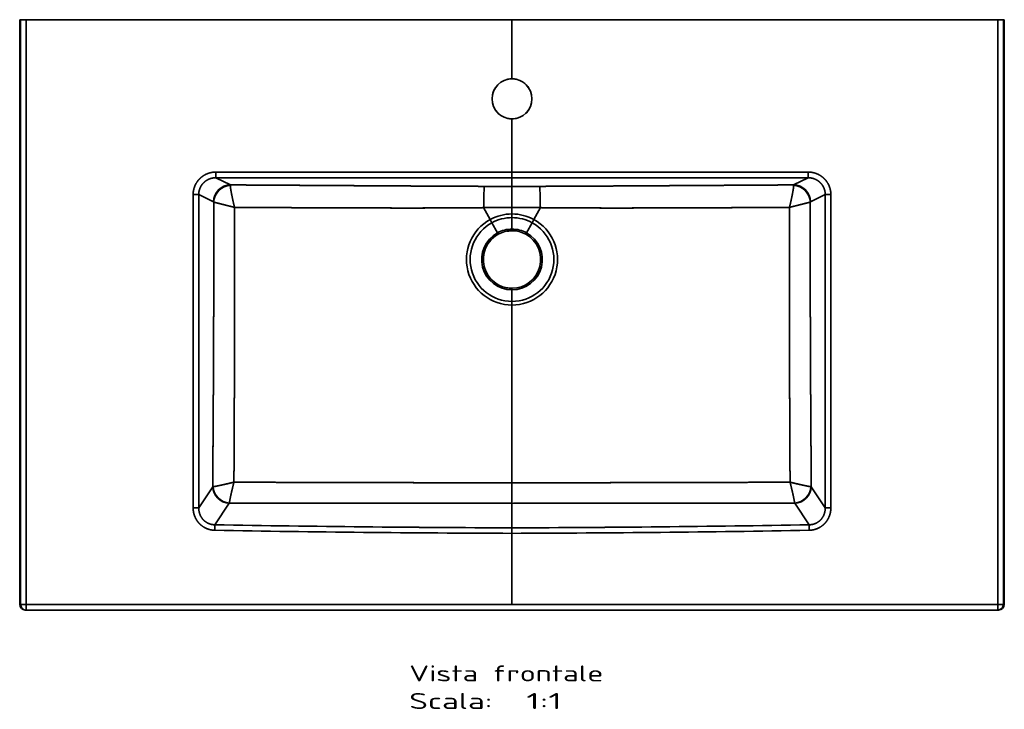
# Model space of a CAD drawing. Extents: x 164 to 1467, y 53 to 1221.
# Tile 1 of 3: x 164 to 1026, y 53 to 657. Entities that reach past the tile are written whole.
import ezdxf
from ezdxf.enums import TextEntityAlignment as Align

# ---------------------------------------------------------------- set-up
doc = ezdxf.new("R2010")
doc.units = 0
doc.layers.get('0').update_dxf_attribs({"lineweight": 13})
doc.styles.get("Standard").update_dxf_attribs({"font": 'isocp.shx'})

# ---------------------------------------------------------------- blocks, each defined once
blk = doc.blocks.new('BLOCK43')
at = {"color": 7, "lineweight": 13}
for s, p, p2 in [('Vista frontale', (-90, -579.43), (80.02, -579.43)), ('Scala:', (-90, -603.61), (-17.14, -603.61)), ('  1:1', (-17.14, -603.61), (43.59, -603.61))]:
    blk.add_text(s, height=14, dxfattribs=at).set_placement(p, p2, align=Align.FIT)
blk = doc.blocks.new('BLOCK45')
at = {"color": 7, "lineweight": 35, "ltscale": 0.019996}
for p, q in [((-431.05, 0), (-430.25, 0)), ((-430.25, 0), (-431.05, 0)), ((431.05, 0), (430.25, 0)), ((431.05, 0), (430.25, 0)), ((-431.05, -512), (-430.25, -512)), ((-430.25, -512), (-431.05, -512)), ((431.05, -512), (430.25, -512)), ((431.05, -512), (430.25, -512))]:
    blk.add_line(p, q, dxfattribs=at)
at = {"color": 7, "lineweight": 35}
for p, q in [((-431.05, 0), (-431.05, -512)), ((-431.05, 0), (-431.05, -512)), ((-430.25, 0), (-430.25, -512)), ((-430.25, 0), (-430.25, -512)), ((-425.26, -512), (-425.26, 0)), ((-425.26, 0), (0, 0)), ((-425.26, -512), (-425.26, 0)), ((0, 0), (-425.26, 0)), ((-417.26, 0), (-379.26, 0)), ((-379.26, 0), (-259.72, 0)), ((-259.72, 0), (-224.72, 0)), ((-174.72, 0), (-224.72, 0)), ((-24.17, 0), (-174.72, 0)), ((425.26, 0), (0, 0)), ((0, 0), (0, -51.81)), ((0, 0), (0, -51.81)), ((425.26, 0), (0, 0)), ((24.17, 0), (174.72, 0)), ((174.72, 0), (224.72, 0)), ((259.72, 0), (224.72, 0)), ((379.26, 0), (259.72, 0)), ((417.26, 0), (379.26, 0)), ((425.26, -512), (425.26, 0)), ((425.26, 0), (425.26, -512)), ((430.25, -512), (430.25, 0)), ((430.25, 0), (430.25, -512)), ((431.05, 0), (431.05, -512)), ((431.05, 0), (431.05, -512)), ((-24.17, 0), (0, 0)), ((0, 0), (24.17, 0)), ((0, -86.81), (0, -133.42)), ((0, -86.81), (0, -133.42)), ((0, -133.42), (-259.19, -133.42)), ((0, -133.42), (-259.19, -133.42)), ((0, -133.42), (259.19, -133.42)), ((259.19, -133.42), (0, -133.42)), ((0, -138.4), (-259.19, -138.4)), ((-259.19, -138.4), (0, -138.4)), ((0, -138.4), (259.19, -138.4)), ((0, -138.4), (259.19, -138.4)), ((-279.2, -153.19), (-279.2, -427.34)), ((-279.2, -153.19), (-279.2, -427.34)), ((-274.27, -153.19), (-274.27, -427.34)), ((-274.27, -427.34), (-274.27, -153.19)), ((274.27, -153.19), (274.27, -427.34)), ((274.27, -153.19), (274.27, -427.34)), ((279.2, -153.19), (279.2, -427.34)), ((279.2, -427.34), (279.2, -153.19)), ((0, -405.63), (0, -249.88)), ((0, -405.63), (0, -249.88)), ((-262.07, -409), (-274.27, -427.34)), ((-262.07, -409), (-274.27, -427.34)), ((262.07, -409), (274.27, -427.34)), ((262.07, -409), (274.27, -427.34)), ((-260.05, -442.28), (-247.54, -423.49)), ((-247.54, -423.49), (-260.05, -442.28)), ((0, -423.5), (0, -444.94)), ((0, -423.5), (0, -444.94)), ((260.05, -442.28), (247.54, -423.49)), ((247.54, -423.49), (260.05, -442.28)), ((0, -449.77), (0, -512)), ((0, -449.77), (0, -512)), ((0, -512), (-425.26, -512)), ((0, -512), (-425.26, -512)), ((-425.26, -517), (425.26, -517)), ((-425.26, -517), (425.26, -517)), ((0, -512), (425.26, -512)), ((425.26, -512), (0, -512))]:
    blk.add_line(p, q, dxfattribs=at)
at = {"color": 7, "lineweight": 35, "ltscale": 0.325}
for p, q in [((-418.05, 0), (-431.05, 0)), ((418.05, 0), (431.05, 0))]:
    blk.add_line(p, q, dxfattribs=at)
at = {"color": 7, "lineweight": 35, "ltscale": 0.124829}
for p, q in [((-430.25, 0), (-425.26, 0)), ((-425.26, 0), (-430.25, 0)), ((425.26, 0), (430.25, 0)), ((430.25, 0), (425.26, 0)), ((-425.26, -512), (-430.25, -512)), ((-425.26, -512), (-430.25, -512)), ((430.25, -512), (425.26, -512)), ((430.25, -512), (425.26, -512))]:
    blk.add_line(p, q, dxfattribs=at)
at = {"color": 7, "lineweight": 35, "ltscale": 0.019685}
for p, q in [((-417.26, 0), (-418.05, 0)), ((417.26, 0), (418.05, 0))]:
    blk.add_line(p, q, dxfattribs=at)
at = {"color": 7, "lineweight": 35, "ltscale": 0.124524}
for p, q in [((-259.19, -138.4), (-259.19, -133.42)), ((-259.19, -138.4), (-259.19, -133.42)), ((0, -138.4), (0, -133.42)), ((0, -133.42), (0, -138.4)), ((259.19, -138.4), (259.19, -133.42)), ((259.19, -133.42), (259.19, -138.4))]:
    blk.add_line(p, q, dxfattribs=at)
at = {"color": 7, "lineweight": 35, "ltscale": 0.352388}
for p, q in [((-246.57, -144.66), (-259.19, -138.4)), ((-259.19, -138.4), (-246.57, -144.66)), ((246.57, -144.66), (259.19, -138.4)), ((246.57, -144.66), (259.19, -138.4))]:
    blk.add_line(p, q, dxfattribs=at)
at = {"color": 7, "lineweight": 35, "ltscale": 0.189454}
blk.add_line((0, -145.98), (0, -138.4), dxfattribs=at)
blk.add_line((0, -145.98), (0, -138.4), dxfattribs=at)
at = {"color": 7, "lineweight": 35, "ltscale": 0.461872}
for p, q in [((0, -145.98), (0, -164.45)), ((0, -164.45), (0, -145.98))]:
    blk.add_line(p, q, dxfattribs=at)
at = {"color": 7, "lineweight": 35, "ltscale": 0.00229}
blk.add_line((181.7, -145.07), (181.8, -145.07), dxfattribs=at)
at = {"color": 7, "lineweight": 35, "ltscale": 0.123101}
for p, q in [((-274.27, -153.19), (-279.2, -153.19)), ((-279.2, -153.19), (-274.27, -153.19)), ((274.27, -153.19), (279.2, -153.19)), ((274.27, -153.19), (279.2, -153.19)), ((-274.27, -427.34), (-279.2, -427.34)), ((-274.27, -427.34), (-279.2, -427.34)), ((274.27, -427.34), (279.2, -427.34)), ((279.2, -427.34), (274.27, -427.34))]:
    blk.add_line(p, q, dxfattribs=at)
at = {"color": 7, "lineweight": 35, "ltscale": 0.3609}
for p, q in [((-261.34, -159.61), (-274.27, -153.19)), ((-261.34, -159.61), (-274.27, -153.19)), ((261.34, -159.61), (274.27, -153.19)), ((274.27, -153.19), (261.34, -159.61))]:
    blk.add_line(p, q, dxfattribs=at)
at = {"color": 7, "lineweight": 35, "ltscale": 0.29652}
for p, q in [((-19.12, -175), (-24.81, -164.59)), ((-24.81, -164.59), (-19.12, -175)), ((24.81, -164.59), (19.12, -175)), ((19.12, -175), (24.81, -164.59))]:
    blk.add_line(p, q, dxfattribs=at)
at = {"color": 7, "lineweight": 35, "ltscale": 0.141611}
blk.add_line((0, -170.12), (0, -164.45), dxfattribs=at)
blk.add_line((0, -170.12), (0, -164.45), dxfattribs=at)
at = {"color": 7, "lineweight": 35, "ltscale": 0.080146}
for p, q in [((0, -170.12), (0, -173.32)), ((0, -170.12), (0, -173.32)), ((-19.12, -175), (-17.58, -177.81)), ((-17.58, -177.81), (-19.12, -175)), ((19.12, -175), (17.58, -177.81)), ((17.58, -177.81), (19.12, -175)), ((0, -246.68), (0, -249.88)), ((0, -246.68), (0, -249.88))]:
    blk.add_line(p, q, dxfattribs=at)
at = {"color": 7, "lineweight": 35, "ltscale": 0.251763}
for p, q in [((-12.76, -186.65), (-17.58, -177.81)), ((-17.58, -177.81), (-12.76, -186.65)), ((0, -183.39), (0, -173.32)), ((0, -183.39), (0, -173.32)), ((17.58, -177.81), (12.76, -186.65)), ((12.76, -186.65), (17.58, -177.81)), ((0, -246.68), (0, -236.61)), ((0, -246.68), (0, -236.61))]:
    blk.add_line(p, q, dxfattribs=at)
at = {"color": 7, "lineweight": 35, "ltscale": 0.035798}
for p, q in [((-12.76, -186.65), (-12.07, -187.91)), ((-12.07, -187.91), (-12.76, -186.65)), ((0, -183.39), (0, -184.82)), ((0, -183.39), (0, -184.82)), ((12.76, -186.65), (12.07, -187.91)), ((12.07, -187.91), (12.76, -186.65)), ((0, -235.17), (0, -236.61)), ((0, -235.17), (0, -236.61))]:
    blk.add_line(p, q, dxfattribs=at)
at = {"color": 7, "lineweight": 35, "ltscale": 0.446739}
blk.add_line((0, -423.5), (0, -405.63), dxfattribs=at)
blk.add_line((0, -423.5), (0, -405.63), dxfattribs=at)
at = {"color": 7, "lineweight": 35, "ltscale": 0.001723}
blk.add_line((-107.18, -423.4), (-107.24, -423.4), dxfattribs=at)
at = {"color": 7, "lineweight": 35, "ltscale": 0.001365}
blk.add_line((-107.18, -423.4), (-107.23, -423.4), dxfattribs=at)
at = {"color": 7, "lineweight": 35, "ltscale": 0.001807}
blk.add_line((107.16, -423.4), (107.23, -423.4), dxfattribs=at)
at = {"color": 7, "lineweight": 35, "ltscale": 0.000915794}
blk.add_line((107.2, -423.4), (107.24, -423.4), dxfattribs=at)
at = {"color": 7, "lineweight": 35, "ltscale": 0.001288}
blk.add_line((107.2, -423.4), (107.25, -423.4), dxfattribs=at)
at = {"color": 7, "lineweight": 35, "ltscale": 0.120741}
for p, q in [((-260.05, -442.28), (-260.14, -447.11)), ((-260.05, -442.28), (-260.14, -447.11)), ((0, -444.94), (0, -449.77)), ((0, -444.94), (0, -449.77)), ((260.05, -442.28), (260.14, -447.11)), ((260.05, -442.28), (260.14, -447.11))]:
    blk.add_line(p, q, dxfattribs=at)
at = {"color": 7, "lineweight": 35, "ltscale": 0.000115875}
blk.add_line((-426.05, -517), (-426.04, -517), dxfattribs=at)
blk.add_line((-426.05, -517), (-426.04, -517), dxfattribs=at)
at = {"color": 7, "lineweight": 35, "ltscale": 0.019653}
for p, q in [((-426.04, -517), (-425.26, -517)), ((-426.04, -517), (-425.26, -517)), ((425.26, -517), (426.04, -517)), ((425.26, -517), (426.04, -517))]:
    blk.add_line(p, q, dxfattribs=at)
at = {"color": 7, "lineweight": 35, "ltscale": 0.000255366}
blk.add_line((-425.27, -517), (-425.26, -517), dxfattribs=at)
at = {"color": 7, "lineweight": 35, "ltscale": 0.125}
for p, q in [((-425.26, -517), (-425.26, -512)), ((-425.26, -517), (-425.26, -512)), ((425.26, -512), (425.26, -517)), ((425.26, -512), (425.26, -517))]:
    blk.add_line(p, q, dxfattribs=at)
at = {"color": 7, "lineweight": 35, "ltscale": 0.000285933}
blk.add_line((425.27, -517), (425.26, -517), dxfattribs=at)
at = {"color": 7, "lineweight": 35, "ltscale": 0.000115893}
blk.add_line((426.04, -517), (426.05, -517), dxfattribs=at)
at = {"color": 7, "lineweight": 35, "ltscale": 0.000115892}
blk.add_line((426.05, -517), (426.04, -517), dxfattribs=at)
at = {"color": 7, "lineweight": 35}
for centre, radius, start, end in [((0, -69.31), 17.5, 90, 270), ((0, -69.31), 17.5, 90.00001, 269.99999), ((0.02, -69.32), 17.52, 128.51126, 163.07135), ((0.01, -69.36), 17.55, 90.08574, 102.95961), ((0, -69.31), 17.5, 270, 450), ((0, -69.31), 17.5, 270.00014, 89.99986), ((0, -69.34), 17.53, 77.85451, 89.89153), ((-0.01, -69.32), 17.51, 22.10247, 54.03843), ((0.01, -69.3), 17.51, 200.0548, 235.4224), ((-0.01, -69.3), 17.52, 312.84695, 348.32906), ((0, -69.28), 17.53, 270.01297, 288.53753), ((0, -69.28), 17.53, 257.81017, 269.98885), ((-237.57, -145.41), 9.03, 175.24544, 178.16962), ((-237.57, -145.41), 9.03, 175.2454, 178.16944), ((0.74, 7617.56), 7763.54, 269.816567, 269.994522), ((0.75, 7619.12), 7765.1, 269.816581, 269.9945), ((-0.74, 7618.05), 7764.03, 270.005492, 270.183436), ((-0.75, 7619.12), 7765.1, 270.0055, 270.183419), ((237.57, -145.41), 9.03, 1.83038, 4.75456), ((237.57, -145.41), 9.03, 1.83056, 4.7546), ((-261.53, -159.94), 0.383, 34.47832, 60.52975), ((-261.53, -159.94), 0.382, 34.4695, 60.53786), ((261.53, -159.94), 0.383, 119.47025, 145.52168), ((261.53, -159.94), 0.382, 119.46214, 145.5305), ((0, -210), 39.88, 90, 118.64789), ((0, -210), 39.88, 90, 118.64789), ((0, -210), 39.88, 61.35211, 90), ((0, -210), 39.88, 61.35211, 90), ((0, -210), 39.88, 118.64789, 270), ((0, -210), 39.88, 118.64789, 270), ((0, -210), 36.68, 118.64789, 270), ((0, -210), 36.68, 118.64789, 270), ((0, -210), 36.68, 90, 118.64789), ((0, -210), 36.68, 90, 118.64789), ((0, -210), 36.68, 61.35211, 90), ((0, -210), 36.68, 61.35211, 90), ((0, -210), 39.88, 270, 61.35211), ((0, -210), 39.88, 270, 61.35211), ((0, -210), 36.68, 270, 61.35211), ((0, -210), 36.68, 270, 61.35211), ((0, -210), 26.61, 118.64789, 270), ((0, -210), 26.61, 118.64789, 270), ((0, -210), 25.18, 118.64789, 270), ((0, -210), 25.17, 118.64789, 270), ((0.01, -210.01), 25.18, 119.81054, 140.29854), ((0, -210), 26.61, 90, 118.64789), ((0, -210), 26.61, 90, 118.64789), ((0, -210), 25.18, 90, 118.64789), ((0, -210), 25.18, 90, 118.64789), ((0, -210.03), 25.2, 90.40145, 99.55434), ((0, -210), 26.61, 61.35211, 90), ((0, -210), 26.61, 61.35211, 90), ((0, -210), 25.18, 61.35211, 90), ((0, -210), 25.18, 61.35211, 90), ((0, -210), 26.61, 270, 61.35211), ((0, -210), 26.61, 270, 61.35211), ((0, -210), 25.17, 270.00001, 61.35203), ((0, -210), 25.17, 270, 61.35211), ((0, -210), 25.18, 270, 421.35211), ((0, -210), 25.18, 159.29153, 181.47419), ((0.01, -209.99), 25.19, 209.40703, 237.52487), ((0, -209.95), 25.22, 258.86799, 269.99), ((-261.08, -414.83), 5.91, 96.4617, 99.64544), ((-261.08, -414.83), 5.91, 96.46143, 99.6452), ((261.08, -414.83), 5.91, 80.35456, 83.5383), ((261.08, -414.83), 5.91, 80.3548, 83.53857), ((-246.95, -423.89), 0.712, 135.4918, 145.95682), ((-246.95, -423.89), 0.712, 135.49086, 145.95757), ((246.95, -423.89), 0.712, 34.04318, 44.5082), ((246.95, -423.89), 0.712, 34.04243, 44.50914), ((50.01, 17161.47), 17611.31, 268.990918, 269.837297), ((50.01, 17161.41), 17611.25, 268.990917, 269.837298), ((50, 17160.51), 17605.52, 268.99089, 269.83727), ((50.01, 17161.4), 17606.4, 268.990916, 269.837254), ((-50, 17160.51), 17605.52, 270.16273, 271.00911), ((-50.01, 17161.4), 17606.4, 270.162746, 271.009084), ((-50.01, 17161.41), 17611.25, 270.162702, 271.009083), ((-50.01, 17161.24), 17611.08, 270.1627, 271.00909), ((-426.05, -512), 5, 180.04537, 269.99234), ((-426.04, -512), 5, 180.0528, 269.98276), ((-425.25, -512), 5, 179.95473, 269.95474), ((425.25, -512), 5, 270.04904, 0.04172), ((426.05, -512), 5, 270.00767, 359.95462), ((426.04, -512), 5, 270.01728, 359.94722)]:
    blk.add_arc(centre, radius, start, end, dxfattribs=at)
for centre, major_axis, ratio, start_param, end_param in [((-246.57, -159.61), (6.67, 13.44), 0.981173, 0.468192, 2.023854), ((-246.44, -159.72), (11.98, 9.03), 0.959688, 0.955151, 2.475876), ((-246.44, -159.72), (11.98, 9.03), 0.959686, 0.955145, 2.475868), ((-24.11, -165.86), (-0.06, -20), 0.035, 3.228916, 4.648851), ((-24.11, -165.86), (-0.06, -20), 0.035, 3.228916, 4.648851), ((24.11, -165.86), (0.06, -20), 0.035, 1.634335, 3.05427), ((24.11, -165.86), (0.06, -20), 0.035, 1.634334, 3.054269), ((246.57, -159.61), (6.67, -13.44), 0.981173, 1.117739, 2.6734), ((246.44, -159.72), (11.98, -9.03), 0.959688, 0.665716, 2.186441), ((246.44, -159.72), (11.98, -9.03), 0.959686, 0.665725, 2.186447), ((-247.3, -409), (12.49, -8.31), 0.95291, 3.751085, 5.260777), ((-247.3, -409), (12.49, -8.31), 0.95291, 3.751072, 5.260764), ((-247.21, -408.9), (10.77, -10.44), 0.938706, 3.947055, 5.434054), ((-247.21, -408.9), (10.77, -10.44), 0.938703, 3.947057, 5.434052), ((247.21, -408.9), (10.77, 10.44), 0.938706, 3.990724, 5.477723), ((247.21, -408.9), (10.77, 10.44), 0.938703, 3.990726, 5.477721), ((247.3, -409), (12.49, 8.31), 0.95291, 4.164001, 5.673693), ((247.3, -409), (12.49, 8.31), 0.95291, 4.164014, 5.673706), ((-425.26, -512), (0, 5), 0.99863, 1.570796, 3.141593), ((425.26, -512), (0, -5), 0.99863, 0, 1.570796)]:
    blk.add_ellipse(centre, major_axis=major_axis, ratio=ratio, start_param=start_param, end_param=end_param, dxfattribs=at)
for points, knots in [([(-259.19, -133.42), (-261.18, -133.42), (-263.16, -133.66), (-265.11, -134.14), (-268.82, -135.56), (-272.08, -137.84), (-273.54, -139.17), (-276.12, -142.16), (-277.88, -145.7), (-278.53, -147.56), (-279.02, -149.83), (-279.17, -152.13), (-279.19, -152.49), (-279.2, -152.84), (-279.2, -153.19)], [0, 0, 0, 0, 0, 0, 14.067126, 14.067126, 14.067126, 27.967569, 27.967569, 27.967569, 41.814015, 41.814015, 41.814015, 44.313978, 44.313978, 44.313978, 44.313978, 44.313978, 44.313978]), ([(-259.19, -133.42), (-260.97, -133.42), (-262.74, -133.61), (-264.48, -133.99), (-267.84, -135.13), (-270.87, -136.97), (-272.27, -138.04), (-274.8, -140.48), (-276.74, -143.41), (-277.53, -144.98), (-278.5, -147.55), (-279.01, -150.23), (-279.13, -151.21), (-279.2, -152.2), (-279.2, -153.19)], [0, 0, 0, 0, 0, 0, 11.736826, 11.736826, 11.736826, 23.328416, 23.328416, 23.328416, 34.839838, 34.839838, 34.839838, 41.378122, 41.378122, 41.378122, 41.378122, 41.378122, 41.378122]), ([(259.19, -133.42), (261.18, -133.42), (263.16, -133.66), (265.11, -134.14), (268.82, -135.56), (272.08, -137.84), (273.54, -139.17), (276.12, -142.16), (277.88, -145.7), (278.53, -147.56), (279.02, -149.83), (279.17, -152.13), (279.19, -152.49), (279.2, -152.84), (279.2, -153.19)], [0, 0, 0, 0, 0, 0, 14.067388, 14.067388, 14.067388, 27.967848, 27.967848, 27.967848, 41.81418, 41.81418, 41.81418, 44.313855, 44.313855, 44.313855, 44.313855, 44.313855, 44.313855]), ([(259.19, -133.42), (260.97, -133.42), (262.74, -133.61), (264.48, -133.99), (267.84, -135.13), (270.87, -136.97), (272.27, -138.04), (274.8, -140.48), (276.74, -143.41), (277.53, -144.98), (278.5, -147.55), (279.01, -150.23), (279.13, -151.21), (279.2, -152.2), (279.2, -153.19)], [0, 0, 0, 0, 0, 0, 11.736826, 11.736826, 11.736826, 23.328416, 23.328416, 23.328416, 34.839838, 34.839838, 34.839838, 41.378122, 41.378122, 41.378122, 41.378122, 41.378122, 41.378122]), ([(-259.19, -138.4), (-260.74, -138.39), (-262.28, -138.57), (-263.79, -138.95), (-266.66, -140.06), (-269.16, -141.86), (-270.27, -142.9), (-272.3, -145.36), (-273.6, -148.27), (-274.06, -149.88), (-274.28, -151.54), (-274.27, -153.19)], [0, 0, 0, 0, 0, 0, 11.74934, 11.74934, 11.74934, 23.277064, 23.277064, 23.277064, 35.893076, 35.893076, 35.893076, 35.893076, 35.893076, 35.893076]), ([(-274.27, -153.19), (-274.28, -151.44), (-274.03, -149.68), (-273.52, -147.98), (-271.93, -144.66), (-269.41, -141.98), (-267.89, -140.82), (-265.26, -139.4), (-262.39, -138.66), (-261.33, -138.48), (-260.26, -138.39), (-259.19, -138.4)], [0, 0, 0, 0, 0, 0, 15.253292, 15.253292, 15.253292, 31.655881, 31.655881, 31.655881, 40.951696, 40.951696, 40.951696, 40.951696, 40.951696, 40.951696]), ([(-246.57, -144.66), (-247.95, -144.69), (-249.33, -144.87), (-250.68, -145.22), (-253.41, -146.27), (-255.82, -147.95), (-256.96, -148.98), (-258.97, -151.32), (-260.34, -154.09), (-260.85, -155.56), (-261.21, -157.27), (-261.32, -159), (-261.33, -159.2), (-261.34, -159.4), (-261.34, -159.61)], [0, 0, 0, 0, 0, 0, 9.835418, 9.835418, 9.835418, 20.652231, 20.652231, 20.652231, 31.508102, 31.508102, 31.508102, 32.944321, 32.944321, 32.944321, 32.944321, 32.944321, 32.944321]), ([(-246.59, -145.12), (-246.61, -145.57), (-246.57, -146.23), (-246.48, -147.06), (-246.11, -149.66), (-245.49, -152.93), (-245.05, -155.11), (-244.36, -158.29), (-243.6, -161.54), (-243.38, -162.48), (-243.16, -163.42), (-242.93, -164.35)], [0, 0, 0, 0, 0, 0, 9.773692, 9.773692, 9.773692, 26.847712, 26.847712, 26.847712, 33.695966, 33.695966, 33.695966, 33.695966, 33.695966, 33.695966]), ([(-242.93, -164.35), (-243.42, -162.33), (-243.9, -160.31), (-244.35, -158.31), (-245.16, -154.57), (-245.83, -151.11), (-246.11, -149.56), (-246.42, -147.57), (-246.57, -146.08), (-246.6, -145.7), (-246.61, -145.38), (-246.59, -145.12)], [0, 0, 0, 0, 0, 0, 14.922605, 14.922605, 14.922605, 28.32318, 28.32318, 28.32318, 33.815863, 33.815863, 33.815863, 33.815863, 33.815863, 33.815863]), ([(-24.11, -145.94), (-28.41, -145.92), (-32.88, -145.91), (-37.55, -145.89), (-46.5, -145.85), (-55.9, -145.81), (-60.22, -145.78), (-66.63, -145.75), (-73.11, -145.71), (-75.11, -145.7), (-79.75, -145.68), (-84.41, -145.65), (-87.05, -145.64), (-93.37, -145.6), (-99.71, -145.56), (-103.4, -145.54), (-111.51, -145.49), (-119.64, -145.45), (-125.17, -145.41), (-141.21, -145.32), (-157.25, -145.22), (-168.83, -145.15), (-182.74, -145.06), (-196.66, -144.98), (-198.98, -144.96), (-209.9, -144.89), (-220.81, -144.83), (-229.4, -144.77), (-237.99, -144.72), (-246.57, -144.66)], [0, 0, 0, 0, 0, 0, 37.230037, 37.230037, 37.230037, 68.836949, 68.836949, 68.836949, 82.943752, 82.943752, 82.943752, 101.396859, 101.396859, 101.396859, 127.023499, 127.023499, 127.023499, 157.721838, 157.721838, 157.721838, 238.251979, 238.251979, 238.251979, 254.344894, 254.344894, 254.344894, 314.112179, 314.112179, 314.112179, 314.112179, 314.112179, 314.112179]), ([(-24.11, -145.94), (-29.44, -145.92), (-34.92, -145.9), (-40.59, -145.88), (-50.3, -145.83), (-60.23, -145.78), (-64.29, -145.76), (-69.17, -145.74), (-74.06, -145.71), (-74.61, -145.71), (-77.65, -145.69), (-80.7, -145.67), (-83, -145.66), (-86.49, -145.64), (-89.97, -145.62), (-90.85, -145.61), (-93.22, -145.6), (-95.58, -145.59), (-96.74, -145.58), (-102.45, -145.55), (-108.17, -145.51), (-112.73, -145.49), (-125.16, -145.41), (-137.6, -145.34), (-146.13, -145.29), (-154.57, -145.23), (-163, -145.18), (-163.57, -145.18), (-167.8, -145.15), (-172.03, -145.13), (-175.56, -145.11), (-182.05, -145.07), (-188.55, -145.03), (-191.48, -145.01), (-195.37, -144.98), (-199.29, -144.96), (-200.06, -144.95), (-209.9, -144.89), (-219.74, -144.83), (-228.68, -144.78), (-237.63, -144.72), (-246.57, -144.66)], [0, 0, 0, 0, 0, 0, 41.942343, 41.942343, 41.942343, 70.752723, 70.752723, 70.752723, 76.375069, 76.375069, 76.375069, 92.13099, 92.13099, 92.13099, 100.654046, 100.654046, 100.654046, 108.708047, 108.708047, 108.708047, 140.601681, 140.601681, 140.601681, 195.545622, 195.545622, 195.545622, 199.535958, 199.535958, 199.535958, 225.124803, 225.124803, 225.124803, 246.327254, 246.327254, 246.327254, 252.546095, 252.546095, 252.546095, 315.130221, 315.130221, 315.130221, 315.130221, 315.130221, 315.130221]), ([(24.11, -145.94), (28.41, -145.92), (32.88, -145.91), (37.55, -145.89), (46.5, -145.85), (55.9, -145.81), (60.22, -145.78), (66.63, -145.75), (73.11, -145.71), (75.11, -145.7), (79.75, -145.68), (84.41, -145.65), (87.05, -145.64), (93.37, -145.6), (99.71, -145.56), (103.4, -145.54), (111.51, -145.49), (119.64, -145.45), (125.17, -145.41), (141.21, -145.32), (157.25, -145.22), (168.83, -145.15), (182.74, -145.06), (196.66, -144.98), (198.98, -144.96), (209.9, -144.89), (220.81, -144.83), (229.4, -144.77), (237.99, -144.72), (246.57, -144.66)], [0, 0, 0, 0, 0, 0, 37.230037, 37.230037, 37.230037, 68.836949, 68.836949, 68.836949, 82.943752, 82.943752, 82.943752, 101.396859, 101.396859, 101.396859, 127.023499, 127.023499, 127.023499, 157.721838, 157.721838, 157.721838, 238.251979, 238.251979, 238.251979, 254.344894, 254.344894, 254.344894, 314.112179, 314.112179, 314.112179, 314.112179, 314.112179, 314.112179]), ([(24.11, -145.94), (28.94, -145.92), (33.89, -145.91), (39.01, -145.88), (49.21, -145.84), (59.67, -145.79), (64.85, -145.76), (71.44, -145.72), (78.05, -145.69), (79.24, -145.68), (82.24, -145.66), (85.25, -145.65), (86.86, -145.64), (89.35, -145.62), (91.84, -145.61), (92.35, -145.61), (97.06, -145.58), (101.77, -145.55), (105.6, -145.53), (109.93, -145.5), (114.27, -145.48), (114.78, -145.48), (116.79, -145.46), (118.82, -145.45), (120.37, -145.44), (122.98, -145.43), (125.58, -145.41), (126.65, -145.4), (128.16, -145.4), (129.66, -145.39), (130.11, -145.38), (143.04, -145.31), (155.98, -145.23), (168.41, -145.15), (185.32, -145.05), (202.23, -144.94), (207.24, -144.91), (217.76, -144.84), (228.28, -144.78), (234.38, -144.74), (240.47, -144.7), (246.57, -144.66)], [0, 0, 0, 0, 0, 0, 38.114637, 38.114637, 38.114637, 74.907141, 74.907141, 74.907141, 84.689018, 84.689018, 84.689018, 95.983677, 95.983677, 95.983677, 102.149039, 102.149039, 102.149039, 128.997361, 128.997361, 128.997361, 132.535097, 132.535097, 132.535097, 143.118068, 143.118068, 143.118068, 150.566269, 150.566269, 150.566269, 153.662194, 153.662194, 153.662194, 241.162978, 241.162978, 241.162978, 272.167167, 272.167167, 272.167167, 314.947946, 314.947946, 314.947946, 314.947946, 314.947946, 314.947946]), ([(246.59, -145.12), (246.61, -145.57), (246.57, -146.23), (246.48, -147.06), (246.11, -149.66), (245.49, -152.93), (245.05, -155.11), (244.36, -158.29), (243.6, -161.54), (243.38, -162.48), (243.16, -163.41), (242.93, -164.35)], [0, 0, 0, 0, 0, 0, 9.768679, 9.768679, 9.768679, 26.843123, 26.843123, 26.843123, 33.697238, 33.697238, 33.697238, 33.697238, 33.697238, 33.697238]), ([(242.93, -164.35), (243.42, -162.33), (243.9, -160.31), (244.35, -158.31), (245.16, -154.57), (245.83, -151.11), (246.11, -149.56), (246.42, -147.57), (246.57, -146.08), (246.6, -145.7), (246.61, -145.38), (246.59, -145.12)], [0, 0, 0, 0, 0, 0, 14.922605, 14.922605, 14.922605, 28.32318, 28.32318, 28.32318, 33.815863, 33.815863, 33.815863, 33.815863, 33.815863, 33.815863]), ([(246.57, -144.66), (247.95, -144.69), (249.33, -144.87), (250.68, -145.22), (253.41, -146.27), (255.82, -147.95), (256.96, -148.98), (258.97, -151.32), (260.34, -154.09), (260.85, -155.56), (261.21, -157.27), (261.32, -159), (261.33, -159.2), (261.34, -159.4), (261.34, -159.61)], [0, 0, 0, 0, 0, 0, 9.835418, 9.835418, 9.835418, 20.652231, 20.652231, 20.652231, 31.508102, 31.508102, 31.508102, 32.944321, 32.944321, 32.944321, 32.944321, 32.944321, 32.944321]), ([(259.19, -138.4), (260.99, -138.39), (262.79, -138.64), (264.54, -139.15), (267.79, -140.65), (270.47, -143.05), (271.61, -144.42), (273.04, -146.81), (273.86, -149.45), (274.08, -150.43), (274.23, -151.58), (274.27, -152.73), (274.27, -152.88), (274.27, -153.04), (274.27, -153.19)], [0, 0, 0, 0, 0, 0, 15.633138, 15.633138, 15.633138, 30.912842, 30.912842, 30.912842, 39.612053, 39.612053, 39.612053, 40.948546, 40.948546, 40.948546, 40.948546, 40.948546, 40.948546]), ([(259.19, -138.4), (260.74, -138.39), (262.28, -138.57), (263.79, -138.95), (266.66, -140.06), (269.16, -141.86), (270.27, -142.9), (272.3, -145.36), (273.6, -148.27), (274.06, -149.88), (274.28, -151.54), (274.27, -153.19)], [0, 0, 0, 0, 0, 0, 11.74934, 11.74934, 11.74934, 23.277064, 23.277064, 23.277064, 35.893076, 35.893076, 35.893076, 35.893076, 35.893076, 35.893076]), ([(-261.21, -159.72), (-261.17, -175.15), (-261.15, -190.65), (-261.14, -206.13), (-261.15, -230.29), (-261.19, -254.38), (-261.22, -262.81), (-261.27, -280.82), (-261.35, -298.7), (-261.39, -307.97), (-261.51, -331.49), (-261.66, -354.75), (-261.75, -368.51), (-261.88, -384.97), (-262.01, -401.31), (-262.03, -403.88), (-262.05, -406.44), (-262.07, -409)], [0, 0, 0, 0, 0, 0, 107.821542, 107.821542, 107.821542, 167.842346, 167.842346, 167.842346, 233.878449, 233.878449, 233.878449, 334.971928, 334.971928, 334.971928, 353.8373, 353.8373, 353.8373, 353.8373, 353.8373, 353.8373]), ([(-261.21, -159.72), (-261.17, -174.91), (-261.15, -190.14), (-261.14, -205.37), (-261.15, -230.82), (-261.2, -256.22), (-261.22, -266.09), (-261.29, -286.25), (-261.38, -306.33), (-261.43, -316.44), (-261.57, -341.05), (-261.73, -365.51), (-261.84, -380.06), (-261.95, -394.55), (-262.07, -409)], [0, 0, 0, 0, 0, 0, 106.690731, 106.690731, 106.690731, 178.212112, 178.212112, 178.212112, 248.560363, 248.560363, 248.560363, 352.820033, 352.820033, 352.820033, 352.820033, 352.820033, 352.820033]), ([(-242.93, -164.35), (-245.9, -163.61), (-248.86, -162.86), (-251.68, -162.15), (-255.88, -161.09), (-259.11, -160.27), (-260.09, -160.02), (-260.81, -159.83), (-261.21, -159.72)], [0, 0, 0, 0, 0, 0, 21.965895, 21.965895, 21.965895, 33.685126, 33.685126, 33.685126, 33.685126, 33.685126, 33.685126]), ([(-242.93, -164.35), (-244.94, -163.85), (-246.93, -163.35), (-248.89, -162.85), (-252.75, -161.88), (-256.25, -160.99), (-257.9, -160.58), (-259.64, -160.13), (-260.74, -159.85), (-260.93, -159.8), (-261.09, -159.76), (-261.21, -159.72)], [0, 0, 0, 0, 0, 0, 14.851589, 14.851589, 14.851589, 29.803111, 29.803111, 29.803111, 33.418992, 33.418992, 33.418992, 33.418992, 33.418992, 33.418992]), ([(242.93, -164.35), (245.9, -163.61), (248.85, -162.86), (251.69, -162.15), (255.88, -161.09), (259.11, -160.27), (260.09, -160.02), (260.81, -159.83), (261.21, -159.72)], [0, 0, 0, 0, 0, 0, 21.963861, 21.963861, 21.963861, 33.682796, 33.682796, 33.682796, 33.682796, 33.682796, 33.682796]), ([(242.93, -164.35), (244.94, -163.85), (246.93, -163.35), (248.89, -162.85), (252.75, -161.88), (256.25, -160.99), (257.9, -160.58), (259.64, -160.13), (260.74, -159.85), (260.93, -159.8), (261.09, -159.76), (261.21, -159.72)], [0, 0, 0, 0, 0, 0, 14.851589, 14.851589, 14.851589, 29.803111, 29.803111, 29.803111, 33.418992, 33.418992, 33.418992, 33.418992, 33.418992, 33.418992]), ([(261.21, -159.72), (261.17, -174.91), (261.15, -190.13), (261.14, -205.36), (261.14, -223.06), (261.17, -240.74), (261.17, -243.57), (261.19, -253.64), (261.22, -263.68), (261.24, -271.2), (261.29, -283.77), (261.34, -296.31), (261.36, -301.44), (261.41, -311.41), (261.46, -321.35), (261.49, -326.32), (261.55, -336.18), (261.61, -346), (261.64, -351.13), (261.74, -365.68), (261.84, -380.18), (261.91, -389.81), (261.99, -399.42), (262.07, -409)], [0, 0, 0, 0, 0, 0, 106.683566, 106.683566, 106.683566, 123.941174, 123.941174, 123.941174, 177.258709, 177.258709, 177.258709, 212.410478, 212.410478, 212.410478, 247.664905, 247.664905, 247.664905, 282.379713, 282.379713, 282.379713, 351.566883, 351.566883, 351.566883, 351.566883, 351.566883, 351.566883]), ([(261.21, -159.72), (261.17, -175.15), (261.15, -190.65), (261.14, -206.13), (261.15, -230.29), (261.19, -254.38), (261.22, -262.81), (261.27, -280.82), (261.35, -298.7), (261.39, -307.97), (261.51, -331.49), (261.66, -354.75), (261.75, -368.51), (261.88, -384.97), (262.01, -401.31), (262.03, -403.88), (262.05, -406.44), (262.07, -409)], [0, 0, 0, 0, 0, 0, 107.821542, 107.821542, 107.821542, 167.842346, 167.842346, 167.842346, 233.878449, 233.878449, 233.878449, 334.971928, 334.971928, 334.971928, 353.8373, 353.8373, 353.8373, 353.8373, 353.8373, 353.8373]), ([(-242.93, -164.35), (-242.91, -174.14), (-242.91, -183.94), (-242.9, -193.74), (-242.89, -213.29), (-242.9, -232.83), (-242.91, -242.9), (-242.93, -262.39), (-242.97, -281.84), (-242.99, -291.66), (-243.05, -312.54), (-243.12, -333.29), (-243.16, -344.28), (-243.24, -363.14), (-243.34, -381.83), (-243.38, -389.58), (-243.42, -397.3), (-243.46, -404.99)], [0, 0, 0, 0, 0, 0, 77.197485, 77.197485, 77.197485, 153.903845, 153.903845, 153.903845, 230.813567, 230.813567, 230.813567, 319.400368, 319.400368, 319.400368, 382.755155, 382.755155, 382.755155, 382.755155, 382.755155, 382.755155]), ([(-242.93, -164.35), (-242.91, -179.26), (-242.9, -194.22), (-242.89, -209.21), (-242.9, -232.52), (-242.93, -255.75), (-242.94, -263.92), (-242.97, -281.49), (-243.01, -298.94), (-243.04, -308.08), (-243.11, -331.33), (-243.2, -354.32), (-243.26, -367.94), (-243.34, -383.62), (-243.43, -399.19), (-243.44, -401.12), (-243.45, -403.06), (-243.46, -404.99)], [0, 0, 0, 0, 0, 0, 103.77283, 103.77283, 103.77283, 161.475325, 161.475325, 161.475325, 226.452159, 226.452159, 226.452159, 326.265643, 326.265643, 326.265643, 340.444341, 340.444341, 340.444341, 340.444341, 340.444341, 340.444341]), ([(-24.81, -164.59), (-29.02, -164.63), (-33.57, -164.67), (-38.65, -164.71), (-48.45, -164.79), (-60.45, -164.85), (-65.91, -164.87), (-77.7, -164.9), (-90.78, -164.91), (-97.64, -164.9), (-108.7, -164.89), (-120.04, -164.87), (-124.24, -164.86), (-134.64, -164.83), (-145.15, -164.79), (-151.38, -164.77), (-162.4, -164.73), (-173.45, -164.69), (-177.92, -164.67), (-187.92, -164.62), (-197.94, -164.58), (-204.34, -164.55), (-215.21, -164.49), (-226.09, -164.44), (-231.7, -164.41), (-237.31, -164.38), (-242.93, -164.35)], [0, 0, 0, 0, 0, 0, 82.465743, 82.465743, 82.465743, 142.361454, 142.361454, 142.361454, 203.024325, 203.024325, 203.024325, 238.214777, 238.214777, 238.214777, 289.769144, 289.769144, 289.769144, 328.525612, 328.525612, 328.525612, 371.350368, 371.350368, 371.350368, 417.025943, 417.025943, 417.025943, 417.025943, 417.025943, 417.025943]), ([(-24.81, -164.59), (-29.28, -164.63), (-33.94, -164.67), (-38.79, -164.71), (-48.12, -164.78), (-57.89, -164.84), (-62.4, -164.85), (-69.14, -164.88), (-75.94, -164.89), (-78.07, -164.89), (-83.11, -164.9), (-88.16, -164.9), (-90.94, -164.9), (-100.18, -164.9), (-109.45, -164.89), (-115.8, -164.88), (-124.48, -164.86), (-133.17, -164.83), (-135.2, -164.83), (-146.64, -164.79), (-158.06, -164.75), (-167.13, -164.71), (-180.74, -164.66), (-194.36, -164.59), (-198.89, -164.57), (-210.43, -164.52), (-221.96, -164.46), (-228.95, -164.42), (-235.94, -164.39), (-242.93, -164.35)], [0, 0, 0, 0, 0, 0, 38.255386, 38.255386, 38.255386, 71.102453, 71.102453, 71.102453, 86.065582, 86.065582, 86.065582, 106.365539, 106.365539, 106.365539, 150.344188, 150.344188, 150.344188, 166.542591, 166.542591, 166.542591, 229.574242, 229.574242, 229.574242, 261.062568, 261.062568, 261.062568, 309.703839, 309.703839, 309.703839, 309.703839, 309.703839, 309.703839]), ([(0, -164.45), (-3.3, -164.45), (-6.6, -164.46), (-9.96, -164.48), (-14.88, -164.51), (-19.95, -164.55), (-21.55, -164.56), (-23.17, -164.58), (-24.81, -164.59)], [0, 0, 0, 0, 0, 0, 23.924968, 23.924968, 23.924968, 34.841831, 34.841831, 34.841831, 34.841831, 34.841831, 34.841831]), ([(0, -164.45), (-3.34, -164.45), (-6.68, -164.46), (-10.11, -164.48), (-15.04, -164.51), (-20.1, -164.55), (-21.65, -164.56), (-23.23, -164.58), (-24.81, -164.59)], [0, 0, 0, 0, 0, 0, 29.437452, 29.437452, 29.437452, 42.430689, 42.430689, 42.430689, 42.430689, 42.430689, 42.430689]), ([(0, -164.45), (3.34, -164.45), (6.68, -164.46), (10.11, -164.48), (15.04, -164.51), (20.1, -164.55), (21.65, -164.56), (23.23, -164.58), (24.81, -164.59)], [0, 0, 0, 0, 0, 0, 29.437503, 29.437503, 29.437503, 42.431051, 42.431051, 42.431051, 42.431051, 42.431051, 42.431051]), ([(0, -164.45), (3.3, -164.45), (6.6, -164.46), (9.96, -164.48), (14.88, -164.51), (19.95, -164.55), (21.55, -164.56), (23.17, -164.58), (24.81, -164.59)], [0, 0, 0, 0, 0, 0, 23.924968, 23.924968, 23.924968, 34.841831, 34.841831, 34.841831, 34.841831, 34.841831, 34.841831]), ([(24.81, -164.59), (29.28, -164.63), (33.94, -164.67), (38.79, -164.71), (48.12, -164.78), (57.89, -164.84), (62.4, -164.85), (69.14, -164.88), (75.94, -164.89), (78.07, -164.89), (83.11, -164.9), (88.16, -164.9), (90.94, -164.9), (100.18, -164.9), (109.45, -164.89), (115.8, -164.88), (124.48, -164.86), (133.17, -164.83), (135.2, -164.83), (146.64, -164.79), (158.06, -164.75), (167.13, -164.71), (180.74, -164.66), (194.36, -164.59), (198.89, -164.57), (210.43, -164.52), (221.96, -164.46), (228.95, -164.42), (235.94, -164.39), (242.93, -164.35)], [0, 0, 0, 0, 0, 0, 38.255386, 38.255386, 38.255386, 71.102453, 71.102453, 71.102453, 86.065582, 86.065582, 86.065582, 106.365539, 106.365539, 106.365539, 150.344188, 150.344188, 150.344188, 166.542591, 166.542591, 166.542591, 229.574242, 229.574242, 229.574242, 261.062568, 261.062568, 261.062568, 309.703839, 309.703839, 309.703839, 309.703839, 309.703839, 309.703839]), ([(24.81, -164.59), (27.13, -164.61), (29.57, -164.63), (32.16, -164.66), (37.86, -164.71), (44.35, -164.75), (48.02, -164.78), (56.97, -164.83), (67.39, -164.87), (73.69, -164.89), (85.94, -164.91), (99.16, -164.9), (105.25, -164.89), (116.09, -164.88), (127.14, -164.85), (131.98, -164.84), (144.09, -164.8), (156.3, -164.76), (163.88, -164.73), (176.8, -164.67), (189.76, -164.61), (195.24, -164.59), (208.09, -164.53), (220.96, -164.47), (228.17, -164.43), (235.55, -164.39), (242.93, -164.35)], [0, 0, 0, 0, 0, 0, 45.589103, 45.589103, 45.589103, 95.879842, 95.879842, 95.879842, 160.235029, 160.235029, 160.235029, 213.398041, 213.398041, 213.398041, 252.735778, 252.735778, 252.735778, 313.667325, 313.667325, 313.667325, 358.307399, 358.307399, 358.307399, 418.352475, 418.352475, 418.352475, 418.352475, 418.352475, 418.352475]), ([(242.93, -164.35), (242.91, -179.26), (242.9, -194.22), (242.89, -209.21), (242.9, -232.52), (242.93, -255.75), (242.94, -263.92), (242.97, -281.49), (243.01, -298.94), (243.04, -308.08), (243.11, -331.33), (243.2, -354.32), (243.26, -367.94), (243.34, -383.62), (243.43, -399.19), (243.44, -401.12), (243.45, -403.06), (243.46, -404.99)], [0, 0, 0, 0, 0, 0, 103.77283, 103.77283, 103.77283, 161.475325, 161.475325, 161.475325, 226.452159, 226.452159, 226.452159, 326.265643, 326.265643, 326.265643, 340.444341, 340.444341, 340.444341, 340.444341, 340.444341, 340.444341]), ([(242.93, -164.35), (242.91, -174.14), (242.91, -183.94), (242.9, -193.74), (242.89, -213.35), (242.9, -232.96), (242.91, -242.76), (242.94, -267.26), (242.99, -291.7), (243.03, -306.07), (243.11, -332.7), (243.22, -359.04), (243.28, -370.92), (243.35, -384.84), (243.43, -398.66), (243.44, -400.77), (243.45, -402.88), (243.46, -404.99)], [0, 0, 0, 0, 0, 0, 77.199045, 77.199045, 77.199045, 154.424041, 154.424041, 154.424041, 270.267513, 270.267513, 270.267513, 366.346778, 366.346778, 366.346778, 383.720836, 383.720836, 383.720836, 383.720836, 383.720836, 383.720836]), ([(-261.74, -408.96), (-261.26, -408.9), (-260.55, -408.78), (-259.67, -408.62), (-256.7, -408.04), (-252.94, -407.21), (-250.32, -406.62), (-247.33, -405.92), (-244.3, -405.19), (-244.02, -405.12), (-243.74, -405.05), (-243.46, -404.99)], [0, 0, 0, 0, 0, 0, 10.051568, 10.051568, 10.051568, 30.265277, 30.265277, 30.265277, 32.30964, 32.30964, 32.30964, 32.30964, 32.30964, 32.30964]), ([(-243.46, -404.99), (-243.95, -405.11), (-244.44, -405.22), (-244.93, -405.34), (-245.91, -405.57), (-246.88, -405.8), (-247.36, -405.92), (-248.78, -406.25), (-250.18, -406.57), (-251.09, -406.78), (-253.99, -407.44), (-256.69, -408.03), (-258.45, -408.39), (-260.19, -408.73), (-261.35, -408.9), (-261.49, -408.93), (-261.62, -408.94), (-261.74, -408.96)], [0, 0, 0, 0, 0, 0, 3.597522, 3.597522, 3.597522, 7.172732, 7.172732, 7.172732, 14.1651, 14.1651, 14.1651, 29.632025, 29.632025, 29.632025, 32.046184, 32.046184, 32.046184, 32.046184, 32.046184, 32.046184]), ([(-243.46, -404.99), (-244.07, -407.39), (-244.66, -409.8), (-245.21, -412.14), (-246.15, -416.23), (-246.89, -419.79), (-247.17, -421.24), (-247.37, -422.47), (-247.45, -423.28), (-247.45, -423.32), (-247.46, -423.35), (-247.46, -423.39)], [0, 0, 0, 0, 0, 0, 17.659954, 17.659954, 17.659954, 31.53412, 31.53412, 31.53412, 32.245604, 32.245604, 32.245604, 32.245604, 32.245604, 32.245604]), ([(-243.46, -404.99), (-243.59, -405.48), (-243.71, -405.97), (-243.83, -406.46), (-244.07, -407.43), (-244.31, -408.4), (-244.43, -408.88), (-244.77, -410.3), (-245.1, -411.7), (-245.32, -412.62), (-245.99, -415.53), (-246.58, -418.25), (-246.94, -420.03), (-247.26, -421.79), (-247.42, -422.98), (-247.44, -423.13), (-247.45, -423.27), (-247.46, -423.39)], [0, 0, 0, 0, 0, 0, 3.604194, 3.604194, 3.604194, 7.182169, 7.182169, 7.182169, 14.173859, 14.173859, 14.173859, 29.68973, 29.68973, 29.68973, 32.103496, 32.103496, 32.103496, 32.103496, 32.103496, 32.103496]), ([(-243.46, -404.99), (-233.86, -405.02), (-224.22, -405.06), (-214.57, -405.09), (-195.08, -405.14), (-175.47, -405.2), (-165.59, -405.22), (-145.8, -405.27), (-125.99, -405.31), (-116.01, -405.33), (-94.85, -405.38), (-73.83, -405.43), (-62.72, -405.46), (-46.93, -405.5), (-31.24, -405.54), (-26.56, -405.55), (-18.79, -405.57), (-11.03, -405.6), (-6.18, -405.61), (-3.09, -405.62), (0, -405.63)], [0, 0, 0, 0, 0, 0, 80.236976, 80.236976, 80.236976, 161.043008, 161.043008, 161.043008, 241.991828, 241.991828, 241.991828, 334.230379, 334.230379, 334.230379, 373.508795, 373.508795, 373.508795, 399.548272, 399.548272, 399.548272, 399.548272, 399.548272, 399.548272]), ([(-243.46, -404.99), (-231.37, -405.03), (-219.22, -405.07), (-207.02, -405.11), (-183.21, -405.18), (-159.15, -405.23), (-147.41, -405.26), (-111.52, -405.34), (-75.02, -405.43), (-49.91, -405.49), (-24.95, -405.56), (0, -405.63)], [0, 0, 0, 0, 0, 0, 88.867319, 88.867319, 88.867319, 172.694634, 172.694634, 172.694634, 343.604806, 343.604806, 343.604806, 343.604806, 343.604806, 343.604806]), ([(243.46, -404.99), (231.37, -405.03), (219.22, -405.07), (207.02, -405.11), (183.21, -405.18), (159.15, -405.23), (147.41, -405.26), (111.52, -405.34), (75.02, -405.43), (49.91, -405.49), (24.95, -405.56), (0, -405.63)], [0, 0, 0, 0, 0, 0, 88.867319, 88.867319, 88.867319, 172.694634, 172.694634, 172.694634, 343.604806, 343.604806, 343.604806, 343.604806, 343.604806, 343.604806]), ([(243.46, -404.99), (233.86, -405.02), (224.23, -405.06), (214.55, -405.09), (195.02, -405.14), (175.36, -405.2), (165.68, -405.22), (145.91, -405.27), (126.12, -405.31), (115.86, -405.33), (94.75, -405.38), (73.79, -405.43), (62.49, -405.46), (43.25, -405.51), (24.16, -405.56), (16.1, -405.58), (8.05, -405.6), (0, -405.63)], [0, 0, 0, 0, 0, 0, 80.195403, 80.195403, 80.195403, 161.381881, 161.381881, 161.381881, 241.763549, 241.763549, 241.763549, 334.184405, 334.184405, 334.184405, 402.006644, 402.006644, 402.006644, 402.006644, 402.006644, 402.006644]), ([(261.74, -408.96), (261.26, -408.9), (260.55, -408.78), (259.67, -408.62), (256.7, -408.04), (252.94, -407.21), (250.32, -406.62), (247.33, -405.92), (244.3, -405.19), (244.02, -405.12), (243.74, -405.05), (243.46, -404.99)], [0, 0, 0, 0, 0, 0, 10.050054, 10.050054, 10.050054, 30.26333, 30.26333, 30.26333, 32.311052, 32.311052, 32.311052, 32.311052, 32.311052, 32.311052]), ([(243.46, -404.99), (243.59, -405.48), (243.71, -405.97), (243.83, -406.46), (244.07, -407.43), (244.31, -408.4), (244.43, -408.88), (244.77, -410.3), (245.1, -411.7), (245.32, -412.62), (245.99, -415.53), (246.58, -418.25), (246.94, -420.03), (247.26, -421.79), (247.42, -422.98), (247.44, -423.13), (247.45, -423.27), (247.46, -423.39)], [0, 0, 0, 0, 0, 0, 3.604194, 3.604194, 3.604194, 7.182169, 7.182169, 7.182169, 14.173859, 14.173859, 14.173859, 29.68973, 29.68973, 29.68973, 32.103496, 32.103496, 32.103496, 32.103496, 32.103496, 32.103496]), ([(243.46, -404.99), (243.95, -405.11), (244.44, -405.22), (244.93, -405.34), (245.91, -405.57), (246.88, -405.8), (247.36, -405.92), (248.78, -406.25), (250.18, -406.57), (251.09, -406.78), (253.99, -407.44), (256.69, -408.03), (258.45, -408.39), (260.19, -408.73), (261.35, -408.9), (261.49, -408.93), (261.62, -408.94), (261.74, -408.96)], [0, 0, 0, 0, 0, 0, 3.597522, 3.597522, 3.597522, 7.172732, 7.172732, 7.172732, 14.1651, 14.1651, 14.1651, 29.632025, 29.632025, 29.632025, 32.046184, 32.046184, 32.046184, 32.046184, 32.046184, 32.046184]), ([(243.46, -404.99), (244.07, -407.39), (244.66, -409.79), (245.21, -412.14), (246.15, -416.23), (246.89, -419.79), (247.17, -421.24), (247.37, -422.47), (247.45, -423.28), (247.45, -423.32), (247.46, -423.35), (247.46, -423.39)], [0, 0, 0, 0, 0, 0, 17.659016, 17.659016, 17.659016, 31.535225, 31.535225, 31.535225, 32.247558, 32.247558, 32.247558, 32.247558, 32.247558, 32.247558]), ([(-279.2, -427.34), (-279.19, -429.32), (-278.96, -431.3), (-278.49, -433.25), (-277.09, -436.94), (-274.83, -440.18), (-273.52, -441.63), (-270.55, -444.16), (-267.05, -445.87), (-265.19, -446.5), (-263.05, -446.94), (-260.87, -447.08), (-260.63, -447.09), (-260.38, -447.1), (-260.14, -447.11)], [0, 0, 0, 0, 0, 0, 14.088981, 14.088981, 14.088981, 27.783065, 27.783065, 27.783065, 41.473544, 41.473544, 41.473544, 43.209743, 43.209743, 43.209743, 43.209743, 43.209743, 43.209743]), ([(-260.14, -447.11), (-261.87, -447.07), (-263.6, -446.86), (-265.3, -446.44), (-268.57, -445.25), (-271.48, -443.35), (-272.82, -442.24), (-275.24, -439.74), (-277.04, -436.77), (-277.77, -435.18), (-278.62, -432.66), (-279.05, -430.06), (-279.15, -429.15), (-279.2, -428.24), (-279.2, -427.34)], [0, 0, 0, 0, 0, 0, 11.497345, 11.497345, 11.497345, 22.830025, 22.830025, 22.830025, 34.369087, 34.369087, 34.369087, 40.46373, 40.46373, 40.46373, 40.46373, 40.46373, 40.46373]), ([(-260.05, -442.28), (-261.54, -442.27), (-263.03, -442.08), (-264.49, -441.69), (-266.67, -440.79), (-268.61, -439.45), (-269.28, -438.91), (-270.99, -437.29), (-272.33, -435.35), (-273.02, -434.01), (-273.79, -431.87), (-274.17, -429.65), (-274.25, -428.88), (-274.28, -428.11), (-274.27, -427.34)], [0, 0, 0, 0, 0, 0, 11.374815, 11.374815, 11.374815, 17.876764, 17.876764, 17.876764, 29.249767, 29.249767, 29.249767, 35.180897, 35.180897, 35.180897, 35.180897, 35.180897, 35.180897]), ([(-274.27, -427.34), (-274.29, -428.89), (-274.13, -430.45), (-273.77, -431.98), (-272.7, -434.85), (-270.93, -437.35), (-269.9, -438.45), (-267.7, -440.26), (-265.11, -441.45), (-263.81, -441.87), (-262.27, -442.17), (-260.71, -442.26), (-260.49, -442.27), (-260.27, -442.28), (-260.05, -442.28)], [0, 0, 0, 0, 0, 0, 11.095964, 11.095964, 11.095964, 21.631772, 21.631772, 21.631772, 31.214242, 31.214242, 31.214242, 32.759906, 32.759906, 32.759906, 32.759906, 32.759906, 32.759906]), ([(-247.46, -423.39), (-235.14, -423.41), (-222.78, -423.42), (-210.36, -423.43), (-188.9, -423.44), (-167.25, -423.43), (-158.23, -423.43), (-143.33, -423.42), (-128.32, -423.41), (-122.47, -423.41), (-94.9, -423.39), (-66.98, -423.39), (-44.66, -423.4), (-22.33, -423.43), (0, -423.5)], [0, 0, 0, 0, 0, 0, 90.641103, 90.641103, 90.641103, 155.922089, 155.922089, 155.922089, 197.100633, 197.100633, 197.100633, 350.480435, 350.480435, 350.480435, 350.480435, 350.480435, 350.480435]), ([(-247.46, -423.39), (-242.7, -423.4), (-237.93, -423.4), (-233.16, -423.41), (-223.54, -423.42), (-213.89, -423.43), (-209.35, -423.43), (-199.65, -423.43), (-189.92, -423.44), (-185.08, -423.44), (-175.46, -423.43), (-165.83, -423.43), (-160.58, -423.43), (-150.89, -423.42), (-141.18, -423.42), (-136.26, -423.42), (-126.42, -423.41), (-116.55, -423.41), (-111.48, -423.4), (-101.54, -423.4), (-91.57, -423.39), (-86.64, -423.39), (-66.38, -423.39), (-46.03, -423.4), (-30.7, -423.42), (-15.35, -423.45), (0, -423.5)], [0, 0, 0, 0, 0, 0, 34.355081, 34.355081, 34.355081, 69.263497, 69.263497, 69.263497, 103.867111, 103.867111, 103.867111, 137.913234, 137.913234, 137.913234, 172.771762, 172.771762, 172.771762, 207.60055, 207.60055, 207.60055, 242.894137, 242.894137, 242.894137, 349.814849, 349.814849, 349.814849, 349.814849, 349.814849, 349.814849]), ([(247.46, -423.39), (228.24, -423.42), (208.95, -423.44), (190, -423.44), (160.79, -423.43), (131.37, -423.41), (121.43, -423.41), (91.41, -423.39), (61.18, -423.39), (40.78, -423.4), (20.39, -423.44), (0, -423.5)], [0, 0, 0, 0, 0, 0, 138.662863, 138.662863, 138.662863, 208.434937, 208.434937, 208.434937, 350.46993, 350.46993, 350.46993, 350.46993, 350.46993, 350.46993]), ([(247.46, -423.39), (235.14, -423.41), (222.78, -423.42), (210.36, -423.43), (188.9, -423.44), (167.25, -423.43), (158.23, -423.43), (143.33, -423.42), (128.32, -423.41), (122.47, -423.41), (94.9, -423.39), (66.98, -423.39), (44.66, -423.4), (22.33, -423.43), (0, -423.5)], [0, 0, 0, 0, 0, 0, 90.641103, 90.641103, 90.641103, 155.922089, 155.922089, 155.922089, 197.100633, 197.100633, 197.100633, 350.480435, 350.480435, 350.480435, 350.480435, 350.480435, 350.480435]), ([(274.27, -427.34), (274.29, -428.89), (274.13, -430.45), (273.77, -431.98), (272.7, -434.85), (270.93, -437.35), (269.9, -438.45), (267.7, -440.26), (265.11, -441.45), (263.81, -441.87), (262.27, -442.17), (260.71, -442.26), (260.49, -442.27), (260.27, -442.28), (260.05, -442.28)], [0, 0, 0, 0, 0, 0, 11.0996, 11.0996, 11.0996, 21.638443, 21.638443, 21.638443, 31.222541, 31.222541, 31.222541, 32.768601, 32.768601, 32.768601, 32.768601, 32.768601, 32.768601]), ([(260.05, -442.28), (261.54, -442.27), (263.03, -442.08), (264.49, -441.69), (266.67, -440.79), (268.61, -439.45), (269.28, -438.91), (270.99, -437.29), (272.33, -435.35), (273.02, -434.01), (273.79, -431.87), (274.17, -429.65), (274.25, -428.88), (274.28, -428.11), (274.27, -427.34)], [0, 0, 0, 0, 0, 0, 11.374815, 11.374815, 11.374815, 17.876764, 17.876764, 17.876764, 29.249767, 29.249767, 29.249767, 35.180897, 35.180897, 35.180897, 35.180897, 35.180897, 35.180897]), ([(279.2, -427.34), (279.19, -429.32), (278.96, -431.3), (278.49, -433.25), (277.09, -436.94), (274.83, -440.18), (273.52, -441.63), (270.55, -444.16), (267.05, -445.87), (265.2, -446.5), (263.05, -446.94), (260.87, -447.08), (260.63, -447.09), (260.38, -447.1), (260.14, -447.11)], [0, 0, 0, 0, 0, 0, 14.089225, 14.089225, 14.089225, 27.781676, 27.781676, 27.781676, 41.472199, 41.472199, 41.472199, 43.209723, 43.209723, 43.209723, 43.209723, 43.209723, 43.209723]), ([(260.14, -447.11), (261.87, -447.07), (263.6, -446.86), (265.3, -446.44), (268.57, -445.25), (271.48, -443.35), (272.82, -442.24), (275.24, -439.74), (277.04, -436.77), (277.77, -435.18), (278.62, -432.66), (279.05, -430.06), (279.15, -429.15), (279.2, -428.24), (279.2, -427.34)], [0, 0, 0, 0, 0, 0, 11.497345, 11.497345, 11.497345, 22.830025, 22.830025, 22.830025, 34.369087, 34.369087, 34.369087, 40.46373, 40.46373, 40.46373, 40.46373, 40.46373, 40.46373])]:
    blk.add_open_spline(points, degree=5, knots=knots, dxfattribs=at)

msp = doc.modelspace()

# ---------------------------------------------------------------- block references
at = {"lineweight": 0}
for name in ['BLOCK45', 'BLOCK43']:
    msp.add_blockref(name, (595.14, 657.01), dxfattribs=at)

doc.saveas('drawing.dxf')
